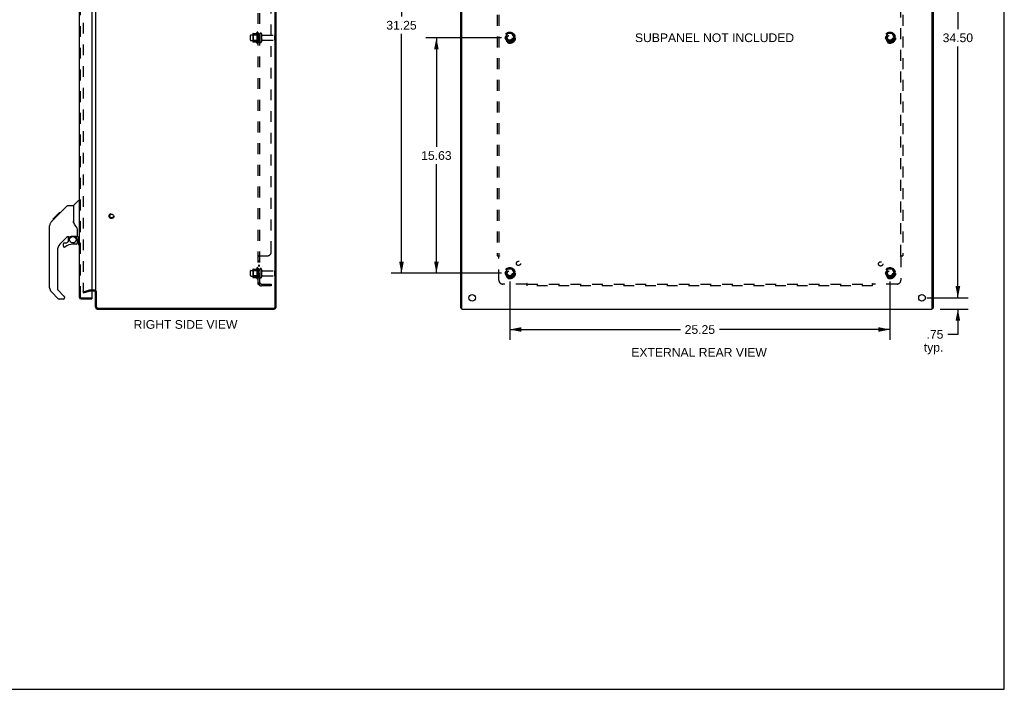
# Model space of a CAD drawing. Header units: inches. Extents: x 0 to 131, y 0 to 85.
# Tile 7 of 8: x 65 to 131, y 0 to 44. Entities that reach past the tile are written whole.
import ezdxf

# ---------------------------------------------------------------- set-up
doc = ezdxf.new("R2010")
doc.units = ezdxf.units.IN
doc.header["$LTSCALE"] = 7.192308
doc.header["$MEASUREMENT"] = 0
doc.linetypes.add('HIDDEN', pattern=[0.2, 0.1, -0.1])
doc.layers.get('0').update_dxf_attribs({"linetype": 'CONTINUOUS'})
for name, color, linetype in [('DEFAULT_2', 8, 'HIDDEN'), ('DIMENSIONS', 7, 'CONTINUOUS'), ('DOOR_ASSEMBLY', 7, 'CONTINUOUS'), ('SUBPANEL', 7, 'CONTINUOUS')]:
    doc.layers.add(name, color=color, linetype=linetype)
doc.styles.get("Standard").update_dxf_attribs({"font": 'arial.ttf'})
doc.dimstyles.new('DIMSTYLE_1', dxfattribs={"dimtxt": 0.576923, "dimasz": 0.769231, "dimexe": 0.09, "dimexo": 0.07, "dimgap": 0.0375, "dimtad": 0, "dimtih": 1, "dimtoh": 1, "dimzin": 4, "dimdsep": 46, "dimtxsty": 'Standard', "dimblk": '_FILLED', "dimblk1": '_FILLED', "dimblk2": '_FILLED', "dimcen": 0.09, "dimadec": 3, "dimazin": 1, "dimtfac": 1, "dimtdec": 3, "dimtofl": 0, "dimtmove": 0, "dimatfit": 3, "dimldrblk": '_FILLED', "dimfxl": 0, "dimtolj": 1, "dimtzin": 4, "dimarcsym": 0})

# ---------------------------------------------------------------- blocks, each defined once
blk = doc.blocks.new('_FILLED')
at = {"color": 0, "linetype": 'ByBlock'}
blk.add_solid([(0, 0), (-1, 0.2), (-1, -0.2)], dxfattribs=at)
blk = doc.blocks.new('*D7')
at = {"layer": 'DIMENSIONS', "color": 2, "linetype": 'Continuous'}
for p, q in [((125.841, 60.487), (128.377, 60.487)), ((127.685, 60.487), (127.685, 43.814)), ((127.685, 25.987), (127.685, 42.66)), ((125.841, 25.987), (128.377, 25.987))]:
    blk.add_line(p, q, dxfattribs=at)
at = {"layer": 'DIMENSIONS', "color": 2, "linetype": 'Continuous', "xscale": 0.7692307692, "yscale": 0.7692307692, "zscale": 0.7692307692}
for p, rotation in [((127.685, 60.487), 90), ((127.685, 25.987), 270)]:
    blk.add_blockref('_FILLED', p, dxfattribs=dict(at, rotation=rotation))
at = {"layer": 'DIMENSIONS', "color": 2, "linetype": 'Continuous', "insert": (127.685, 43.526), "char_height": 0.5769, "width": 2.01601, "attachment_point": 2, "line_spacing_factor": 0.9}
blk.add_mtext('34.50', dxfattribs=at)
blk = doc.blocks.new('*D10')
at = {"layer": 'DIMENSIONS', "color": 2, "linetype": 'Continuous'}
for p, q in [((127.685, 25.987), (127.685, 27.526)), ((125.622, 25.987), (128.377, 25.987)), ((126.516, 25.237), (128.377, 25.237)), ((127.685, 25.237), (127.685, 23.557)), ((127.685, 23.557), (127.012, 23.557))]:
    blk.add_line(p, q, dxfattribs=at)
at = {"layer": 'DIMENSIONS', "color": 2, "linetype": 'Continuous', "xscale": 0.7692307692, "yscale": 0.7692307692, "zscale": 0.7692307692}
for p, rotation in [((127.685, 25.987), 270), ((127.685, 25.237), 90)]:
    blk.add_blockref('_FILLED', p, dxfattribs=dict(at, rotation=rotation))
at = {"layer": 'DIMENSIONS', "color": 2, "linetype": 'Continuous', "insert": (126.723, 23.846), "char_height": 0.5769, "width": 1.29754, "attachment_point": 3, "line_spacing_factor": 0.9}
blk.add_mtext('.75\\Ptyp.', dxfattribs=at)
blk = doc.blocks.new('*D12')
at = {"layer": 'DIMENSIONS', "color": 2, "linetype": 'Continuous'}
for p, q in [((97.389, 43.237), (92.363, 43.237)), ((93.056, 43.237), (93.056, 36.002)), ((93.056, 27.612), (93.056, 34.848)), ((97.389, 27.612), (92.363, 27.612))]:
    blk.add_line(p, q, dxfattribs=at)
at = {"layer": 'DIMENSIONS', "color": 2, "linetype": 'Continuous', "xscale": 0.7692307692, "yscale": 0.7692307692, "zscale": 0.7692307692}
for p, rotation in [((93.056, 43.237), 90), ((93.056, 27.612), 270)]:
    blk.add_blockref('_FILLED', p, dxfattribs=dict(at, rotation=rotation))
at = {"layer": 'DIMENSIONS', "color": 2, "linetype": 'Continuous', "insert": (93.056, 35.713), "char_height": 0.5769, "width": 2.01601, "attachment_point": 2, "line_spacing_factor": 0.9}
blk.add_mtext('15.63', dxfattribs=at)
blk = doc.blocks.new('*D13')
at = {"layer": 'DIMENSIONS', "color": 2, "linetype": 'Continuous'}
for p, q in [((97.389, 58.862), (90.047, 58.862)), ((90.739, 58.862), (90.739, 44.648)), ((90.739, 27.612), (90.739, 43.495)), ((97.389, 27.612), (90.047, 27.612))]:
    blk.add_line(p, q, dxfattribs=at)
at = {"layer": 'DIMENSIONS', "color": 2, "linetype": 'Continuous', "xscale": 0.7692307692, "yscale": 0.7692307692, "zscale": 0.7692307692}
for p, rotation in [((90.739, 58.862), 90), ((90.739, 27.612), 270)]:
    blk.add_blockref('_FILLED', p, dxfattribs=dict(at, rotation=rotation))
at = {"layer": 'DIMENSIONS', "color": 2, "linetype": 'Continuous', "insert": (90.739, 44.36), "char_height": 0.5769, "width": 2.01601, "attachment_point": 2, "line_spacing_factor": 0.9}
blk.add_mtext('31.25', dxfattribs=at)
blk = doc.blocks.new('*D14')
at = {"layer": 'DIMENSIONS', "color": 2, "linetype": 'Continuous'}
for p, q in [((97.928, 27.074), (97.928, 23.185)), ((123.178, 27.074), (123.178, 23.185)), ((97.928, 23.877), (109.256, 23.877)), ((123.178, 23.877), (111.849, 23.877))]:
    blk.add_line(p, q, dxfattribs=at)
at = {"layer": 'DIMENSIONS', "color": 2, "linetype": 'Continuous', "xscale": 0.7692307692, "yscale": 0.7692307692, "zscale": 0.7692307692, "rotation": 180}
blk.add_blockref('_FILLED', (97.928, 23.877), dxfattribs=at)
at = {"layer": 'DIMENSIONS', "color": 2, "linetype": 'Continuous', "xscale": 0.7692307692, "yscale": 0.7692307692, "zscale": 0.7692307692}
blk.add_blockref('_FILLED', (123.178, 23.877), dxfattribs=at)
at = {"layer": 'DIMENSIONS', "color": 2, "linetype": 'Continuous', "insert": (110.553, 24.165), "char_height": 0.5769, "width": 2.01601, "attachment_point": 2, "line_spacing_factor": 0.9}
blk.add_mtext('25.25', dxfattribs=at)

msp = doc.modelspace()

# ---------------------------------------------------------------- linework, layer by layer
at = {"color": 7, "linetype": 'Continuous'}
for p, q in [((130.769, 0), (130.769, 84.615)), ((70.473, 26.412), (70.41, 26.412)), ((94.753, 25.3), (94.678, 25.3)), ((125.978, 25.3), (126.053, 25.3)), ((0, 0), (130.769, 0))]:
    msp.add_line(p, q, dxfattribs=at)
at = {"color": 3, "linetype": 'Continuous'}
for p, q in [((82.347, 25.38), (82.347, 61.094)), ((82.41, 25.373), (82.41, 61.101)), ((94.678, 25.3), (94.678, 61.174)), ((94.753, 25.237), (94.753, 61.237)), ((125.978, 25.237), (125.978, 61.237)), ((126.053, 61.174), (126.053, 25.3)), ((70.41, 60.035), (70.41, 26.439)), ((70.368, 26.412), (70.167, 26.412)), ((70.41, 25.354), (70.41, 26.412)), ((70.473, 26.414), (70.473, 25.38)), ((70.527, 25.237), (82.274, 25.237)), ((70.553, 25.3), (82.267, 25.3)), ((94.753, 25.237), (125.978, 25.237))]:
    msp.add_line(p, q, dxfattribs=at)
for centre in [(95.428, 25.987), (125.303, 25.987)]:
    msp.add_circle(centre, 0.219, dxfattribs=at)
for centre, radius, start, end in [((70.368, 26.37), 0.042, 0, 90), ((70.527, 25.354), 0.117, 180, 270), ((70.553, 25.38), 0.08, 180, 270), ((82.267, 25.38), 0.08, 270, 360), ((82.274, 25.373), 0.136, 270, 360)]:
    msp.add_arc(centre, radius, start, end, dxfattribs=at)
at = {"layer": 'DEFAULT_2', "color": 8, "linetype": 'HIDDEN'}
for p, q in [((69.598, 60.063), (69.598, 26.412)), ((80.71, 43.08), (80.71, 43.395)), ((80.74, 43.425), (81.335, 43.425)), ((80.874, 43.493), (80.874, 42.982)), ((80.894, 43.421), (80.874, 43.441)), ((80.885, 43.515), (81.113, 43.515)), ((81.19, 43.421), (80.894, 43.421)), ((80.894, 43.421), (80.894, 43.054)), ((81.14, 43.593), (81.14, 42.881)), ((81.19, 43.421), (81.21, 43.441)), ((81.19, 43.421), (81.19, 43.054)), ((81.21, 43.571), (81.21, 42.903)), ((81.335, 43.495), (81.335, 42.98)), ((81.445, 43.495), (81.445, 42.98)), ((81.508, 43.402), (82.305, 43.402)), ((82.335, 43.102), (82.335, 43.372)), ((97.764, 43.51), (97.61, 43.242)), ((97.61, 43.232), (97.764, 42.965)), ((98.082, 43.515), (97.773, 43.515)), ((98.245, 43.242), (98.091, 43.51)), ((98.091, 42.965), (98.245, 43.232)), ((123.014, 43.51), (122.86, 43.242)), ((122.86, 43.232), (123.014, 42.965)), ((123.332, 43.515), (123.023, 43.515)), ((123.495, 43.242), (123.341, 43.51)), ((123.341, 42.965), (123.495, 43.232)), ((80.74, 43.05), (81.335, 43.05)), ((80.894, 43.054), (80.874, 43.034)), ((80.885, 42.96), (81.113, 42.96)), ((81.19, 43.054), (80.894, 43.054)), ((81.19, 43.054), (81.21, 43.034)), ((81.508, 43.072), (82.305, 43.072)), ((98.082, 42.96), (97.773, 42.96)), ((123.332, 42.96), (123.023, 42.96)), ((80.71, 27.455), (80.71, 27.77)), ((80.74, 27.8), (81.335, 27.8)), ((80.874, 27.868), (80.874, 27.357)), ((80.894, 27.796), (80.874, 27.816)), ((80.885, 27.89), (81.113, 27.89)), ((81.19, 27.796), (80.894, 27.796)), ((80.894, 27.796), (80.894, 27.429)), ((81.14, 27.968), (81.14, 27.256)), ((81.19, 27.796), (81.21, 27.816)), ((81.19, 27.796), (81.19, 27.429)), ((81.21, 27.946), (81.21, 27.278)), ((81.335, 27.87), (81.335, 27.355)), ((81.445, 27.87), (81.445, 27.355)), ((81.508, 27.777), (82.305, 27.777)), ((82.335, 27.477), (82.335, 27.747)), ((97.764, 27.885), (97.61, 27.617)), ((97.61, 27.607), (97.764, 27.34)), ((98.082, 27.89), (97.773, 27.89)), ((98.245, 27.617), (98.091, 27.885)), ((98.091, 27.34), (98.245, 27.607)), ((123.014, 27.885), (122.86, 27.617)), ((122.86, 27.607), (123.014, 27.34)), ((123.332, 27.89), (123.023, 27.89)), ((123.495, 27.617), (123.341, 27.885)), ((123.341, 27.34), (123.495, 27.607)), ((80.74, 27.425), (81.335, 27.425)), ((80.894, 27.429), (80.874, 27.409)), ((80.885, 27.335), (81.113, 27.335)), ((81.19, 27.429), (80.894, 27.429)), ((81.19, 27.429), (81.21, 27.409)), ((81.508, 27.447), (82.305, 27.447)), ((98.082, 27.335), (97.773, 27.335)), ((123.332, 27.335), (123.023, 27.335)), ((69.598, 26.38), (69.984, 26.484)), ((69.598, 26.38), (69.617, 26.308)), ((69.617, 26.308), (70.003, 26.411)), ((70.368, 26.487), (70.01, 26.487)), ((70.167, 26.412), (70.01, 26.412))]:
    msp.add_line(p, q, dxfattribs=at)
for points in [[(69.617, 26.392), (69.617, 26.392), (69.616, 26.392), (69.615, 26.392), (69.615, 26.392), (69.614, 26.392), (69.613, 26.392), (69.612, 26.393), (69.612, 26.393), (69.611, 26.393), (69.61, 26.393), (69.61, 26.394), (69.609, 26.394), (69.608, 26.394), (69.608, 26.394), (69.607, 26.395), (69.606, 26.395), (69.606, 26.396), (69.605, 26.396), (69.605, 26.397), (69.604, 26.397), (69.604, 26.398), (69.603, 26.398), (69.603, 26.399), (69.602, 26.399), (69.602, 26.4), (69.601, 26.401), (69.601, 26.401), (69.6, 26.402), (69.6, 26.402), (69.6, 26.403), (69.599, 26.404), (69.599, 26.405), (69.599, 26.405), (69.599, 26.406), (69.598, 26.407), (69.598, 26.407), (69.598, 26.408), (69.598, 26.409), (69.598, 26.41), (69.598, 26.41), (69.598, 26.411), (69.598, 26.412)], [(69.598, 26.412), (69.598, 26.41), (69.598, 26.408), (69.599, 26.406), (69.599, 26.404), (69.6, 26.402), (69.601, 26.401), (69.602, 26.399), (69.604, 26.397), (69.605, 26.396), (69.607, 26.395), (69.608, 26.394), (69.61, 26.393), (69.612, 26.393), (69.614, 26.392), (69.616, 26.392), (69.617, 26.392)], [(69.617, 26.392), (69.618, 26.392), (69.62, 26.392), (69.622, 26.393)], [(69.622, 26.393), (69.621, 26.392), (69.62, 26.392), (69.62, 26.392), (69.619, 26.392), (69.618, 26.392), (69.617, 26.392), (69.617, 26.392)]]:
    msp.add_lwpolyline(points, dxfattribs=at)
for centre, radius in [((97.928, 43.237), 0.372), ((97.928, 43.237), 0.356), ((97.928, 43.237), 0.312), ((97.928, 43.237), 0.204), ((97.928, 43.237), 0.188), ((97.928, 43.237), 0.183), ((97.928, 43.237), 0.165), ((123.178, 43.237), 0.372), ((123.178, 43.237), 0.356), ((123.178, 43.237), 0.312), ((123.178, 43.237), 0.204), ((123.178, 43.237), 0.188), ((123.178, 43.237), 0.183), ((123.178, 43.237), 0.165), ((71.485, 31.412), 0.164), ((71.485, 31.412), 0.124), ((97.928, 27.612), 0.372), ((97.928, 27.612), 0.356), ((97.928, 27.612), 0.312), ((97.928, 27.612), 0.204), ((97.928, 27.612), 0.188), ((97.928, 27.612), 0.183), ((97.928, 27.612), 0.165), ((123.178, 27.612), 0.372), ((123.178, 27.612), 0.356), ((123.178, 27.612), 0.312), ((123.178, 27.612), 0.204), ((123.178, 27.612), 0.188), ((123.178, 27.612), 0.183), ((123.178, 27.612), 0.165)]:
    msp.add_circle(centre, radius, dxfattribs=at)
for centre, radius, start, end in [((80.74, 43.395), 0.03, 90, 180), ((81.016, 43.493), 0.141, 174.79195, 180), ((80.885, 43.505), 0.01, 90, 174.80617), ((81.094, 43.525), 0.01, 270, 336.03207), ((81.741, 43.237), 0.698, 149.33687, 156.03207), ((81.172, 43.571), 0.0384, 0, 145.55034), ((81.39, 43.495), 0.055, 0, 180), ((81.508, 43.465), 0.0625, 180, 270), ((82.305, 43.372), 0.03, 360, 90), ((97.619, 43.237), 0.01, 150.01268, 209.98829), ((97.773, 43.505), 0.01, 90.01235, 149.98915), ((98.082, 43.505), 0.01, 30.01204, 89.98872), ((98.236, 43.237), 0.01, 330.01268, 29.98829), ((122.869, 43.237), 0.01, 150.01268, 209.98829), ((123.023, 43.505), 0.01, 90.01235, 149.98915), ((123.332, 43.505), 0.01, 30.01204, 89.98872), ((123.486, 43.237), 0.01, 330.01268, 29.98829), ((80.74, 43.08), 0.03, 180, 270), ((81.016, 42.982), 0.141, 180, 185.20805), ((80.885, 42.97), 0.01, 185.19383, 270), ((81.094, 42.95), 0.01, 23.96793, 90), ((81.741, 43.237), 0.698, 203.96793, 210.66313), ((81.172, 42.903), 0.0384, 214.44966, 360), ((81.39, 42.98), 0.055, 180, 360), ((81.508, 43.01), 0.0625, 90, 180), ((82.305, 43.102), 0.03, 270, 0), ((97.773, 42.97), 0.01, 210.01204, 269.98872), ((98.082, 42.97), 0.01, 270.01235, 329.98915), ((123.023, 42.97), 0.01, 210.01204, 269.98872), ((123.332, 42.97), 0.01, 270.01235, 329.98915), ((80.74, 27.77), 0.03, 90, 180), ((81.016, 27.868), 0.141, 174.79195, 180), ((80.885, 27.88), 0.01, 90, 174.80617), ((81.094, 27.9), 0.01, 270, 336.03207), ((81.741, 27.612), 0.698, 149.33687, 156.03207), ((81.172, 27.946), 0.0384, 0, 145.55034), ((81.39, 27.87), 0.055, 0, 180), ((81.508, 27.84), 0.0625, 180, 270), ((82.305, 27.747), 0.03, 360, 90), ((82.305, 27.477), 0.03, 270, 0), ((97.619, 27.612), 0.01, 150.01268, 209.98829), ((97.773, 27.88), 0.01, 90.01235, 149.98915), ((98.082, 27.88), 0.01, 30.01204, 89.98872), ((98.236, 27.612), 0.01, 330.01268, 29.98829), ((122.869, 27.612), 0.01, 150.01268, 209.98829), ((123.023, 27.88), 0.01, 90.01235, 149.98915), ((123.332, 27.88), 0.01, 30.01204, 89.98872), ((123.486, 27.612), 0.01, 330.01268, 29.98829), ((80.74, 27.455), 0.03, 180, 270), ((81.016, 27.357), 0.141, 180, 185.20805), ((80.885, 27.345), 0.01, 185.19383, 270), ((81.094, 27.325), 0.01, 23.96793, 90), ((81.741, 27.612), 0.698, 203.96793, 210.66313), ((81.172, 27.278), 0.0384, 214.44966, 360), ((81.39, 27.355), 0.055, 180, 360), ((81.508, 27.385), 0.0625, 90, 180), ((97.773, 27.345), 0.01, 210.01204, 269.98872), ((98.082, 27.345), 0.01, 270.01235, 329.98915), ((123.023, 27.345), 0.01, 210.01204, 269.98872), ((123.332, 27.345), 0.01, 270.01235, 329.98915), ((70.01, 26.387), 0.1, 90, 105), ((70.01, 26.387), 0.025, 90, 105), ((70.368, 26.37), 0.117, 33.09982, 90)]:
    msp.add_arc(centre, radius, start, end, dxfattribs=at)
at = {"layer": 'DOOR_ASSEMBLY', "color": 3, "linetype": 'Continuous'}
for p, q in [((69.342, 60.445), (69.342, 26.029)), ((70.167, 60.472), (70.167, 26.002)), ((69.459, 25.912), (70.167, 25.912))]:
    msp.add_line(p, q, dxfattribs=at)
at = {"layer": 'DOOR_ASSEMBLY', "color": 8, "linetype": 'HIDDEN'}
for p, q in [((69.417, 26.029), (69.417, 60.445)), ((69.459, 25.987), (70.152, 25.987))]:
    msp.add_line(p, q, dxfattribs=at)
at = {"layer": 'DOOR_ASSEMBLY', "color": 7, "linetype": 'Continuous'}
for p, q in [((67.767, 31.313), (68.532, 32.078)), ((68.588, 32.101), (68.949, 32.101)), ((68.949, 32.101), (68.949, 30.997)), ((68.954, 32.107), (69.252, 32.405)), ((69.342, 32.416), (69.28, 32.416)), ((67.595, 31.208), (68.009, 31.622)), ((67.916, 31.462), (67.849, 31.462)), ((67.925, 31.538), (67.992, 31.538)), ((68.009, 31.622), (68.011, 31.624)), ((68.075, 31.622), (68.009, 31.622)), ((68.009, 31.622), (68.076, 31.622)), ((68.011, 31.624), (68.077, 31.624)), ((67.374, 26.654), (67.374, 30.757)), ((67.489, 31.035), (67.469, 31.013)), ((67.489, 31.035), (67.767, 31.313)), ((67.595, 31.208), (67.662, 31.208)), ((67.598, 31.211), (67.665, 31.211)), ((67.599, 31.212), (67.666, 31.212)), ((67.747, 31.293), (67.68, 31.293)), ((67.767, 31.38), (67.834, 31.38)), ((67.781, 31.327), (67.767, 31.313)), ((67.829, 31.375), (67.781, 31.327)), ((68.968, 31.006), (68.949, 31.059)), ((69.224, 30.074), (69.224, 30.481)), ((68.56, 30.039), (68.059, 29.538)), ((68.279, 29.54), (68.279, 29.421)), ((68.358, 29.619), (68.511, 29.619)), ((68.519, 29.623), (68.591, 29.694)), ((68.594, 30.03), (68.594, 29.703)), ((68.637, 30.034), (68.724, 30.034)), ((68.724, 30.034), (68.726, 30.034)), ((68.909, 30.076), (69.205, 30.076)), ((69.146, 29.54), (68.909, 29.54)), ((69.087, 30.076), (69.167, 29.996)), ((69.159, 29.988), (69.152, 29.982)), ((69.205, 29.857), (69.224, 29.857)), ((69.224, 29.619), (69.224, 29.857)), ((69.264, 30.034), (69.342, 30.034)), ((69.282, 30.034), (69.282, 29.502)), ((69.297, 29.487), (69.342, 29.487)), ((69.329, 30.034), (69.329, 29.587)), ((67.886, 29.12), (67.886, 26.569)), ((67.941, 25.924), (67.489, 26.376)), ((67.909, 26.513), (68.344, 26.077)), ((68.279, 25.9), (67.997, 25.9)), ((68.358, 26.044), (68.358, 25.979)), ((70.152, 25.987), (70.167, 25.987)), ((70.167, 25.987), (70.167, 25.912))]:
    msp.add_line(p, q, dxfattribs=at)
for points in [[(68.532, 32.078), (68.54, 32.085), (68.548, 32.091), (68.557, 32.095), (68.567, 32.099), (68.577, 32.101), (68.588, 32.101)], [(67.893, 31.44), (67.872, 31.418), (67.85, 31.396), (67.829, 31.375)], [(67.488, 31.034), (67.469, 31.013), (67.444, 30.98), (67.422, 30.945), (67.404, 30.908), (67.39, 30.869), (67.38, 30.829), (67.375, 30.788), (67.374, 30.757)], [(69.171, 30.651), (69.121, 30.725), (69.071, 30.802), (69.03, 30.873), (68.996, 30.94), (68.968, 31.006)], [(69.224, 30.481), (69.223, 30.504), (69.219, 30.538), (69.21, 30.572), (69.198, 30.604), (69.183, 30.633), (69.171, 30.651)], [(68.726, 30.034), (68.733, 30.035), (68.742, 30.037), (68.752, 30.04), (68.764, 30.044), (68.777, 30.049), (68.792, 30.054), (68.808, 30.06), (68.826, 30.065), (68.844, 30.069), (68.863, 30.072), (68.882, 30.074), (68.901, 30.076), (68.909, 30.076)], [(69.204, 29.857), (69.204, 29.871), (69.202, 29.884), (69.199, 29.898), (69.196, 29.911), (69.191, 29.924), (69.185, 29.937), (69.178, 29.949), (69.17, 29.961), (69.162, 29.972), (69.152, 29.982)], [(69.167, 29.996), (69.166, 29.996), (69.166, 29.995), (69.165, 29.994), (69.164, 29.993), (69.162, 29.992), (69.159, 29.988)], [(69.329, 29.587), (69.329, 29.581), (69.329, 29.575), (69.329, 29.569), (69.328, 29.563), (69.328, 29.557), (69.327, 29.551)]]:
    msp.add_lwpolyline(points, dxfattribs=at)
msp.add_circle((68.909, 29.836), 0.217, dxfattribs=at)
for centre, radius, start, end in [((68.968, 32.093), 0.0197, 135, 172.5), ((69.28, 32.377), 0.0394, 90, 135), ((67.807, 30.741), 0.433, 137.27268, 137.76144), ((69.205, 30.095), 0.0197, 270, 360), ((68.476, 29.12), 0.591, 135, 180), ((68.358, 29.54), 0.0787, 90, 180), ((68.909, 28.753), 0.787, 90, 129.5212), ((68.637, 29.837), 0.197, 90, 135), ((68.511, 29.631), 0.0118, 270, 315), ((68.583, 29.703), 0.0118, 315, 360), ((69.146, 29.619), 0.0787, 270, 360), ((69.027, 29.857), 0.197, 0, 45), ((69.264, 30.074), 0.0394, 180, 270), ((69.297, 29.502), 0.015, 180, 270), ((69.327, 29.502), 0.015, 270, 360), ((68.358, 29.421), 0.0787, 180, 309.5212), ((67.768, 26.654), 0.394, 180, 225), ((67.964, 26.569), 0.0787, 180, 225), ((67.997, 25.979), 0.0787, 225, 270), ((68.279, 25.979), 0.0787, 270, 360), ((68.311, 26.044), 0.0472, 0, 45)]:
    msp.add_arc(centre, radius, start, end, dxfattribs=at)
at = {"layer": 'DOOR_ASSEMBLY', "color": 3, "linetype": 'Continuous'}
for centre, radius, start, end in [((69.459, 26.029), 0.117, 180, 270), ((70.152, 26.002), 0.015, 270, 360)]:
    msp.add_arc(centre, radius, start, end, dxfattribs=at)
at = {"layer": 'DOOR_ASSEMBLY', "color": 8, "linetype": 'HIDDEN'}
msp.add_arc((69.459, 26.029), 0.042, 180, 270, dxfattribs=at)
at = {"layer": 'SUBPANEL', "color": 8, "linetype": 'HIDDEN'}
for p, q in [((81.21, 26.893), (81.21, 59.581)), ((81.335, 26.893), (81.335, 59.581)), ((97.084, 57.706), (97.084, 28.769)), ((97.209, 57.706), (97.209, 28.769)), ((123.896, 28.769), (123.896, 57.706)), ((124.021, 57.706), (124.021, 28.769)), ((82.085, 29.019), (82.085, 57.456)), ((81.335, 43.487), (81.21, 43.487)), ((81.335, 42.987), (81.21, 42.987)), ((81.21, 28.734), (81.21, 28.733)), ((81.335, 28.733), (81.21, 28.733)), ((81.335, 28.408), (81.21, 28.408)), ((81.335, 28.371), (81.21, 28.371)), ((81.335, 28.127), (81.21, 28.127)), ((81.212, 28.739), (81.211, 28.737)), ((81.219, 28.745), (81.216, 28.744)), ((81.243, 28.757), (81.236, 28.754)), ((81.264, 28.769), (81.835, 28.769)), ((81.361, 28.76), (81.36, 28.759)), ((97.084, 28.769), (97.25, 28.769)), ((97.19, 28.751), (97.194, 28.747)), ((97.194, 28.747), (97.198, 28.744)), ((97.209, 27.144), (97.209, 28.733)), ((123.855, 28.769), (124.021, 28.769)), ((123.896, 28.733), (123.896, 27.144)), ((81.335, 28.09), (81.21, 28.09)), ((81.335, 27.862), (81.21, 27.862)), ((81.335, 27.362), (81.21, 27.362)), ((81.335, 26.893), (81.21, 26.893)), ((81.264, 26.855), (81.361, 26.934)), ((81.278, 26.893), (81.279, 26.893)), ((81.299, 26.899), (81.297, 26.898)), ((81.301, 26.899), (81.299, 26.899)), ((81.302, 26.9), (81.301, 26.899)), ((81.304, 26.9), (81.302, 26.9)), ((81.306, 26.901), (81.304, 26.9)), ((81.353, 26.921), (81.348, 26.916)), ((81.447, 26.893), (82.085, 26.893)), ((82.085, 26.893), (82.085, 26.769)), ((99.048, 26.893), (97.459, 26.893)), ((99.084, 26.769), (99.084, 26.934)), ((99.084, 26.893), (122.021, 26.893)), ((122.021, 26.769), (122.021, 26.934)), ((122.038, 26.875), (122.043, 26.879)), ((122.043, 26.879), (122.046, 26.882)), ((123.646, 26.893), (122.057, 26.893)), ((82.085, 26.769), (81.447, 26.769)), ((122.021, 26.769), (99.084, 26.769))]:
    msp.add_line(p, q, dxfattribs=at)
for points in [[(81.236, 28.754), (81.233, 28.753), (81.23, 28.751), (81.227, 28.75), (81.224, 28.749), (81.221, 28.747), (81.219, 28.745), (81.216, 28.744), (81.214, 28.742), (81.213, 28.74), (81.212, 28.739), (81.211, 28.737), (81.211, 28.736), (81.21, 28.734), (81.21, 28.733)], [(81.249, 28.76), (81.246, 28.759), (81.243, 28.757)], [(81.264, 28.769), (81.263, 28.767), (81.261, 28.766), (81.258, 28.764), (81.255, 28.763), (81.253, 28.761), (81.249, 28.76)], [(81.264, 28.769), (81.263, 28.767), (81.261, 28.766), (81.258, 28.764)], [(81.345, 28.745), (81.343, 28.744), (81.342, 28.743), (81.34, 28.742), (81.339, 28.741), (81.338, 28.739), (81.337, 28.738), (81.336, 28.737), (81.336, 28.735), (81.335, 28.734), (81.335, 28.733)], [(81.336, 28.735), (81.335, 28.734), (81.335, 28.733)], [(81.338, 28.739), (81.337, 28.738), (81.336, 28.737)], [(81.343, 28.744), (81.342, 28.743), (81.34, 28.742), (81.339, 28.741)], [(81.361, 28.769), (81.361, 28.767), (81.361, 28.766), (81.361, 28.764), (81.361, 28.763), (81.361, 28.761), (81.361, 28.76), (81.36, 28.759), (81.359, 28.758), (81.358, 28.756), (81.357, 28.755), (81.356, 28.754), (81.355, 28.752), (81.353, 28.751), (81.352, 28.75), (81.35, 28.749), (81.348, 28.748), (81.345, 28.745)], [(81.355, 28.752), (81.353, 28.751), (81.352, 28.75)], [(81.359, 28.758), (81.358, 28.756), (81.357, 28.755), (81.356, 28.754)], [(81.361, 28.769), (81.361, 28.767), (81.361, 28.766), (81.361, 28.764), (81.361, 28.763), (81.361, 28.761)], [(97.17, 28.769), (97.172, 28.767), (97.174, 28.766), (97.176, 28.764), (97.178, 28.763), (97.179, 28.761), (97.181, 28.76), (97.183, 28.759), (97.184, 28.757), (97.186, 28.756), (97.187, 28.754), (97.189, 28.753), (97.19, 28.751)], [(97.198, 28.744), (97.2, 28.742), (97.201, 28.74), (97.203, 28.739), (97.205, 28.737), (97.206, 28.736), (97.208, 28.734), (97.209, 28.733)], [(97.223, 28.743), (97.221, 28.742), (97.219, 28.741), (97.217, 28.739), (97.215, 28.738), (97.213, 28.737), (97.212, 28.735), (97.21, 28.734), (97.209, 28.733)], [(97.25, 28.769), (97.249, 28.767), (97.249, 28.766), (97.248, 28.764), (97.247, 28.763), (97.246, 28.761), (97.245, 28.76), (97.244, 28.759), (97.243, 28.758), (97.242, 28.756), (97.241, 28.755), (97.239, 28.754), (97.238, 28.752), (97.236, 28.751), (97.235, 28.75), (97.233, 28.749), (97.231, 28.748), (97.229, 28.747), (97.227, 28.745), (97.223, 28.743)], [(123.855, 28.769), (123.856, 28.767), (123.857, 28.766), (123.857, 28.764), (123.858, 28.763), (123.859, 28.761), (123.86, 28.76), (123.861, 28.759), (123.862, 28.758), (123.863, 28.756), (123.865, 28.755), (123.866, 28.754), (123.867, 28.752), (123.869, 28.751), (123.871, 28.75), (123.872, 28.749), (123.874, 28.748), (123.876, 28.747), (123.878, 28.745)], [(123.878, 28.745), (123.882, 28.743), (123.884, 28.742), (123.886, 28.741), (123.888, 28.739), (123.89, 28.738), (123.892, 28.737), (123.893, 28.735), (123.895, 28.734), (123.896, 28.733)], [(123.915, 28.751), (123.909, 28.745), (123.907, 28.744), (123.906, 28.742), (123.904, 28.74), (123.902, 28.739), (123.901, 28.737), (123.899, 28.736), (123.898, 28.734), (123.896, 28.733)], [(123.935, 28.769), (123.933, 28.767), (123.931, 28.766), (123.929, 28.764), (123.927, 28.763), (123.926, 28.761), (123.924, 28.76), (123.922, 28.759), (123.921, 28.757), (123.919, 28.756), (123.918, 28.754), (123.916, 28.753), (123.915, 28.751)], [(81.239, 26.871), (81.233, 26.873), (81.23, 26.875), (81.227, 26.876), (81.224, 26.878), (81.221, 26.879), (81.219, 26.881), (81.216, 26.882), (81.214, 26.884), (81.213, 26.886), (81.212, 26.888), (81.211, 26.889), (81.211, 26.891), (81.21, 26.892), (81.21, 26.893)], [(81.264, 26.855), (81.263, 26.857), (81.261, 26.859), (81.258, 26.861), (81.255, 26.862), (81.253, 26.864), (81.249, 26.866), (81.246, 26.867), (81.243, 26.869), (81.239, 26.871)], [(81.297, 26.898), (81.296, 26.898), (81.295, 26.898), (81.294, 26.897), (81.294, 26.897), (81.293, 26.897), (81.292, 26.897), (81.291, 26.897), (81.291, 26.896), (81.29, 26.896), (81.289, 26.896), (81.288, 26.896), (81.288, 26.896), (81.287, 26.895), (81.286, 26.895), (81.285, 26.895), (81.285, 26.895), (81.284, 26.895), (81.283, 26.895), (81.283, 26.895), (81.282, 26.894), (81.281, 26.894), (81.281, 26.894), (81.28, 26.894), (81.279, 26.894), (81.279, 26.894), (81.278, 26.894), (81.278, 26.894), (81.277, 26.894), (81.277, 26.894), (81.276, 26.893), (81.276, 26.893)], [(81.276, 26.893), (81.276, 26.893), (81.276, 26.893), (81.276, 26.893), (81.276, 26.893), (81.276, 26.893), (81.276, 26.893), (81.276, 26.893), (81.277, 26.893), (81.277, 26.893), (81.278, 26.893), (81.278, 26.893), (81.278, 26.893)], [(81.339, 26.917), (81.339, 26.917), (81.339, 26.917), (81.339, 26.916), (81.339, 26.916), (81.339, 26.916), (81.339, 26.916), (81.338, 26.916), (81.338, 26.915), (81.337, 26.915), (81.337, 26.915), (81.336, 26.915), (81.336, 26.914), (81.335, 26.914), (81.335, 26.914), (81.334, 26.913), (81.334, 26.913), (81.333, 26.913), (81.332, 26.912), (81.332, 26.912), (81.331, 26.912), (81.331, 26.911), (81.33, 26.911), (81.329, 26.911), (81.328, 26.91), (81.328, 26.91), (81.327, 26.91), (81.326, 26.909), (81.326, 26.909), (81.325, 26.909), (81.324, 26.908), (81.323, 26.908), (81.322, 26.908), (81.322, 26.907), (81.321, 26.907), (81.32, 26.906), (81.319, 26.906), (81.318, 26.906), (81.317, 26.905), (81.316, 26.905), (81.316, 26.905), (81.315, 26.904), (81.314, 26.904), (81.313, 26.904), (81.312, 26.903), (81.311, 26.903), (81.31, 26.902), (81.309, 26.902), (81.308, 26.902), (81.307, 26.902), (81.306, 26.901), (81.306, 26.901)], [(81.348, 26.916), (81.347, 26.914), (81.345, 26.912), (81.343, 26.91), (81.342, 26.908), (81.34, 26.906), (81.339, 26.904), (81.338, 26.902), (81.337, 26.9), (81.336, 26.898), (81.336, 26.896), (81.335, 26.895), (81.335, 26.893)], [(81.336, 26.914), (81.336, 26.914), (81.336, 26.914), (81.337, 26.915), (81.337, 26.915), (81.338, 26.915), (81.338, 26.915), (81.338, 26.916), (81.339, 26.916), (81.339, 26.916), (81.339, 26.916), (81.339, 26.916), (81.339, 26.917)], [(81.361, 26.934), (81.361, 26.934), (81.361, 26.933), (81.361, 26.933), (81.361, 26.932), (81.361, 26.931), (81.361, 26.93), (81.36, 26.929), (81.359, 26.928), (81.358, 26.927), (81.357, 26.925), (81.356, 26.924), (81.355, 26.922), (81.353, 26.921)], [(99.061, 26.912), (99.058, 26.908), (99.057, 26.906), (99.056, 26.904), (99.055, 26.902), (99.053, 26.9), (99.052, 26.898), (99.051, 26.896), (99.05, 26.895), (99.048, 26.893)], [(99.067, 26.875), (99.061, 26.881), (99.059, 26.882), (99.057, 26.884), (99.056, 26.886), (99.054, 26.888), (99.052, 26.889), (99.051, 26.891), (99.05, 26.892), (99.048, 26.893)], [(99.084, 26.934), (99.082, 26.934), (99.081, 26.933), (99.079, 26.933), (99.078, 26.932), (99.077, 26.931), (99.075, 26.93), (99.074, 26.929), (99.073, 26.928), (99.072, 26.927), (99.07, 26.925), (99.069, 26.924), (99.068, 26.922), (99.067, 26.921), (99.065, 26.919), (99.064, 26.917), (99.063, 26.916), (99.062, 26.914), (99.061, 26.912)], [(99.084, 26.855), (99.082, 26.857), (99.081, 26.859), (99.08, 26.861), (99.078, 26.862), (99.077, 26.864), (99.075, 26.866), (99.074, 26.867), (99.072, 26.869), (99.071, 26.871), (99.07, 26.872), (99.068, 26.873), (99.067, 26.875)], [(122.021, 26.934), (122.023, 26.934), (122.024, 26.933), (122.026, 26.933), (122.027, 26.932), (122.028, 26.931), (122.03, 26.93), (122.031, 26.929), (122.032, 26.928), (122.034, 26.927), (122.035, 26.925), (122.036, 26.924), (122.037, 26.922), (122.038, 26.921), (122.04, 26.919), (122.041, 26.917), (122.042, 26.916), (122.043, 26.914), (122.044, 26.912), (122.047, 26.908)], [(122.021, 26.855), (122.023, 26.857), (122.024, 26.859), (122.026, 26.861), (122.027, 26.862), (122.028, 26.864), (122.03, 26.866), (122.031, 26.867), (122.033, 26.869), (122.034, 26.871), (122.035, 26.872), (122.037, 26.873), (122.038, 26.875)], [(122.046, 26.882), (122.048, 26.884), (122.05, 26.886), (122.051, 26.888), (122.053, 26.889), (122.054, 26.891), (122.056, 26.892), (122.057, 26.893)], [(122.047, 26.908), (122.048, 26.906), (122.049, 26.904), (122.051, 26.902), (122.052, 26.9), (122.053, 26.898), (122.054, 26.896), (122.056, 26.895), (122.057, 26.893)]]:
    msp.add_lwpolyline(points, dxfattribs=at)
for centre, radius in [((97.928, 43.237), 0.25), ((123.178, 43.237), 0.25), ((98.507, 28.267), 0.141), ((122.559, 28.231), 0.141), ((97.928, 27.612), 0.25), ((123.178, 27.612), 0.25)]:
    msp.add_circle(centre, radius, dxfattribs=at)
for centre, radius, start, end in [((81.835, 29.019), 0.25, 270, 360), ((81.447, 27.006), 0.237, 180, 270), ((81.447, 27.006), 0.112, 180, 270), ((97.459, 27.144), 0.25, 180, 270), ((123.646, 27.144), 0.25, 270, 360)]:
    msp.add_arc(centre, radius, start, end, dxfattribs=at)

# ---------------------------------------------------------------- texts
at = {"layer": 'DIMENSIONS', "color": 2, "linetype": 'Continuous', "char_height": 0.57692, "attachment_point": 2, "line_spacing_factor": 0.9}
for s, insert, width in [('SUBPANEL NOT INCLUDED', (111.526, 43.529), 10.54976), ('RIGHT SIDE VIEW', (76.398, 24.502), 6.88018), ('EXTERNAL REAR VIEW', (110.5, 22.649), 8.98198)]:
    msp.add_mtext(s, dxfattribs=dict(at, insert=insert, width=width))

# ---------------------------------------------------------------- dimensions: what is measured, and where the dimension line sits
at = {"layer": 'DIMENSIONS', "color": 2, "linetype": 'Continuous'}
for base, p1, p2, angle, picture, middle in [((127.685, 60.487), (125.771, 25.987), (125.771, 60.487), 90, '*D7', (127.683, 43.234)), ((90.739, 27.612), (97.459, 58.862), (97.459, 27.612), 270, '*D13', (90.74, 44.068)), ((93.0556694, 27.612253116), (97.459100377, 43.237253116), (97.459100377, 27.612253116), 270, '*D12', (93.080183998, 35.421535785))]:
    dim = msp.add_linear_dim(base=base, p1=p1, p2=p2, angle=angle, dimstyle='DIMSTYLE_1', dxfattribs=at)
    dim.commit()
    dim.dimension.update_dxf_attribs({"geometry": picture, "text_midpoint": middle, "dimtype": 160})
dim = msp.add_linear_dim(base=(127.685, 25.987), p1=(126.446, 25.237), p2=(125.552, 25.987), angle=90, text='<>\\Ptyp.', dimstyle='DIMSTYLE_1', dxfattribs=at)
dim.commit()
dim.dimension.update_dxf_attribs({"geometry": '*D10', "text_midpoint": (126.074, 23.125), "dimtype": 160})
dim = msp.add_linear_dim(base=(123.178, 23.877), p1=(97.928, 27.144), p2=(123.178, 27.144), dimstyle='DIMSTYLE_1', dxfattribs=at)
dim.commit()
dim.dimension.update_dxf_attribs({"geometry": '*D14', "text_midpoint": (110.547, 23.874), "dimtype": 160})

doc.saveas('drawing.dxf')
